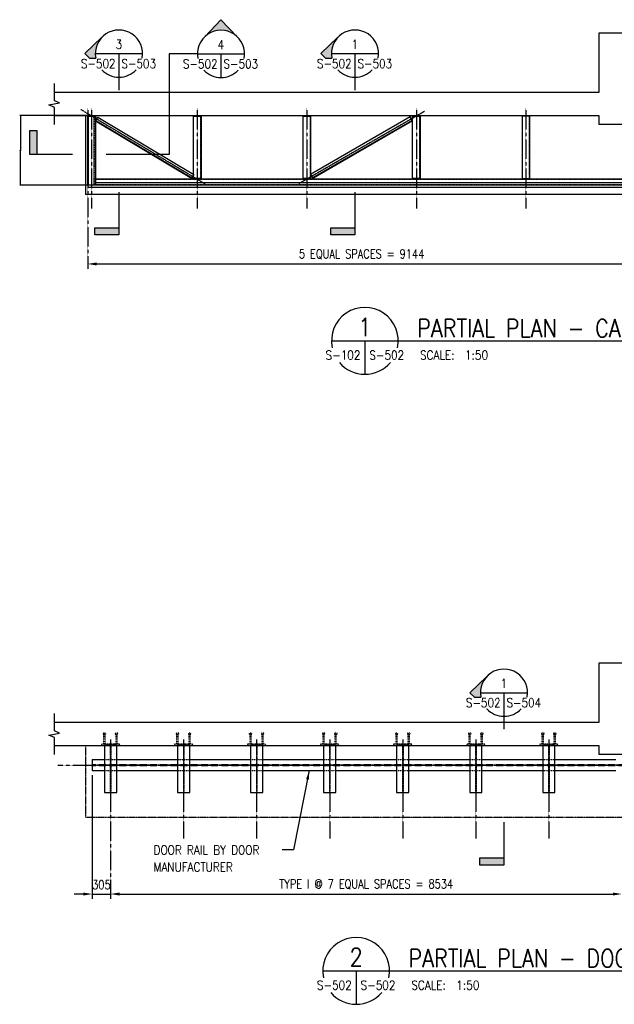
# Model space of a CAD drawing. Header units: millimetres. Extents: x -725 to 30743, y -1618 to 16404.
# Tile 1 of 3: x -725 to 9200, y -1618 to 14808. Entities that reach past the tile are written whole.
import ezdxf
from ezdxf.enums import TextEntityAlignment as Align

# ---------------------------------------------------------------- set-up
doc = ezdxf.new("R2010")
doc.units = ezdxf.units.MM
for name, pattern in [('CENTER2', [1.125, 0.75, -0.125, 0.125, -0.125]), ('DASHED', [0.75, 0.5, -0.25]), ('HIDDEN', [0.375, 0.25, -0.125]), ('HIDDEN2', [0.1875, 0.125, -0.0625]), ('HIDDEN4', [0.09375, 0.0625, -0.03125])]:
    doc.linetypes.add(name, pattern=pattern)
for name, color, linetype in [('S-ANNO-CNTR', 1, 'CENTER2'), ('S-ANNO-DIMS', 2, 'Continuous'), ('S-ANNO-PATT', 1, 'Continuous'), ('S-ANNO-SYMB', 4, 'Continuous'), ('S-ANNO-SYMB_5', 5, 'Continuous'), ('S-ANNO-TEXT', 3, 'Continuous'), ('S-ANNO-TEXT_14', 14, 'Continuous'), ('S-DETL-MBND', 1, 'Continuous'), ('S-DETL-MBND-HIDE', 1, 'HIDDEN2'), ('S-DETL-MBND2', 2, 'Continuous'), ('S-DETL-STLS', 3, 'Continuous'), ('S-ROOF-PCST-PRIM', 1, 'Continuous'), ('S-ROOF-WALL-CONC', 1, 'Continuous'), ('S-WALL-CONC', 1, 'Continuous')]:
    doc.layers.add(name, color=color, linetype=linetype)
doc.styles.add('ROMANS', font='ROMANS.shx', dxfattribs={"width": 0.8})
doc.styles.add('Text', font='romans.shx', dxfattribs={"width": 0.8, "height": 3})
doc.dimstyles.get("Standard").update_dxf_attribs({"dimtxt": 0.125, "dimasz": 0.125, "dimexe": 0.18, "dimexo": 0.0625, "dimgap": 0.125, "dimtad": 0, "dimtih": 1, "dimtoh": 1, "dimdec": 4, "dimzin": 0, "dimdsep": 46, "dimtxsty": 'Text', "dimcen": 0.125, "dimclrt": 2, "dimadec": 0, "dimazin": 0, "dimtfac": 1, "dimtdec": 4, "dimtofl": 0, "dimtmove": 0, "dimatfit": 3, "dimfxl": 0.18, "dimtolj": 1, "dimtzin": 0, "dimarcsym": 0})

# ---------------------------------------------------------------- blocks, each defined once
blk = doc.blocks.new('FLAG')
at = {"layer": 'S-ANNO-PATT'}
blk.add_hatch(color=256, dxfattribs=at).paths.add_polyline_path([(-11.91, 8.03), (-14.29, 8.03), (-14.29, 0), (-11.91, 0)])
at = {"layer": 'S-ANNO-SYMB'}
blk.add_lwpolyline([(0, 0), (-14.29, 0), (-14.29, 8.03), (-11.91, 8.03), (-11.91, 0)], dxfattribs=at)
blk = doc.blocks.new('*D55')
at = {"color": 0, "lineweight": -2, "transparency": 16777216}
for p, q in [((473, 13212), (-723, 13212)), ((-714, 13206), (-714, 12637)), ((-714, 12052), (-714, 12621)), ((407, 12046), (-723, 12046))]:
    blk.add_line(p, q, dxfattribs=at)
at = {"color": 0, "transparency": 16777216}
for points in [[(-715, 13206), (-713, 13206), (-714, 13212)], [(-715, 12052), (-713, 12052), (-714, 12046)]]:
    blk.add_solid(points, dxfattribs=at)
at = {"layer": 'Defpoints', "color": 0, "transparency": 16777216}
for p in [(-714, 13212), (476, 13212), (410, 12046)]:
    blk.add_point(p, dxfattribs=at)
at = {"color": 3, "transparency": 16777216, "insert": (-714, 12629), "char_height": 3, "attachment_point": 5, "style": 'Text'}
blk.add_mtext('\\A1;1165.9993', dxfattribs=at)

msp = doc.modelspace()

# ---------------------------------------------------------------- hatches: boundary and pattern name
at = {"layer": 'S-ANNO-PATT'}
for points in [[(2362.62325, 14522.64061), (2634.6218, 14808.25268), (2906.62035, 14522.64061, 0.4006164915)], [(646.01581, 14514.10584), (360.40374, 14242.10729), (438.28762, 14167.9357), (544.09394, 14167.9357, -0.2424599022)], [(4586.37922, 14514.10584), (4300.76716, 14242.10729), (4378.65103, 14167.9357), (4484.45736, 14167.9357, -0.2424599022)], [(7073.32813, 3852.76176), (6787.71606, 3580.76322), (6865.59994, 3506.59163), (6971.40626, 3506.59163, -0.2424599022)]]:
    msp.add_hatch(color=256, dxfattribs=at).paths.add_polyline_path(points)

# ---------------------------------------------------------------- linework, layer by layer
at = {"layer": 'S-ANNO-CNTR', "ltscale": 5}
for p, q in [((296.37914, 13311.16514), (2370.50437, 12069.18449)), ((409.77289, 13333.59968), (409.77289, 10653.72093)), ((476.27289, 13333.59968), (476.27289, 11657.85609)), ((2238.57289, 13333.59968), (2238.57289, 11657.85609)), ((4067.37289, 13333.59968), (4067.37289, 11657.85609)), ((5896.17289, 13333.59968), (5896.17289, 11657.85609)), ((7724.97289, 13333.59968), (7724.97289, 11657.85609)), ((791.77289, 2799.90603), (791.77289, 142.37655)), ((2010.91574, 2799.90618), (2010.91574, 1146.5117)), ((3230.0586, 2799.90634), (3230.0586, 1146.5117)), ((4449.20146, 2799.90649), (4449.20146, 1146.5117)), ((5668.34432, 2799.90664), (5668.34432, 1146.5117)), ((6887.48717, 2799.9068), (6887.48717, 1146.5117)), ((8106.63003, 2799.90695), (8106.63003, 1146.5117)), ((-86.52323, 2373.83965), (17852.235, 2373.83965))]:
    msp.add_line(p, q, dxfattribs=at)
at = {"layer": 'S-ANNO-CNTR'}
msp.add_line((6029.56764, 13277.09206), (3934.08276, 12071.49904), dxfattribs=at)
at = {"layer": 'S-ANNO-DIMS', "color": 2}
for p, q in [((559.77289, 10733.22093), (9403.77289, 10733.22093)), ((486.77289, 2202.33965), (486.77289, 142.37655)), ((336.77289, 221.87655), (186.77289, 221.87655)), ((486.77289, 221.87655), (791.77289, 221.87655)), ((941.77289, 221.87655), (1091.77289, 221.87655)), ((941.77289, 221.87655), (9175.77289, 221.87655))]:
    msp.add_line(p, q, dxfattribs=at)
for points in [[(559.77289, 10758.22093), (559.77289, 10708.22093), (409.77289, 10733.22093)], [(336.77289, 246.87655), (336.77289, 196.87655), (486.77289, 221.87655)], [(941.77289, 246.87655), (941.77289, 196.87655), (791.77289, 221.87655)], [(941.77289, 246.87655), (941.77289, 196.87655), (791.77289, 221.87655)], [(9175.77289, 246.87655), (9175.77289, 196.87655), (9325.77289, 221.87655)]]:
    msp.add_solid(points, dxfattribs=at)
at = {"layer": 'S-ANNO-SYMB'}
for p, q in [((2362.62325, 14522.64061), (2634.6218, 14808.25268)), ((2906.62035, 14522.64061), (2634.6218, 14808.25268)), ((537.04871, 14242.10729), (1324.96576, 14242.10729)), ((931.00724, 14242.10729), (931.00724, 13848.14876)), ((2240.66327, 14237.64919), (3028.58033, 14237.64919)), ((2634.6218, 14237.64919), (2634.6218, 13843.69066)), ((4477.41212, 14242.10729), (5265.32918, 14242.10729)), ((4871.37065, 14242.10729), (4871.37065, 13848.14876)), ((646.01581, 13970.10874), (643.70382, 13972.31053)), ((4586.37922, 13970.10874), (4584.06723, 13972.31053)), ((931.00724, 13848.14876), (931.00724, 13633.98172)), ((4871.37065, 13848.14876), (4871.37065, 13633.98172)), ((6964.36102, 3580.76322), (7752.27808, 3580.76322)), ((7358.31955, 3580.76322), (7358.31955, 3186.80469)), ((7073.32813, 3308.76467), (7071.01614, 3310.96646)), ((7358.31955, 3186.80469), (7358.31955, 2972.63764))]:
    msp.add_line(p, q, dxfattribs=at)
for points in [[(646.01581, 14514.10584), (360.40374, 14242.10729), (438.28762, 14167.9357), (544.09394, 14167.9357)], [(4586.37922, 14514.10584), (4300.76716, 14242.10729), (4378.65103, 14167.9357), (4484.45736, 14167.9357)], [(2240.66327, 14237.64919), (1769.47529, 14237.64919), (1769.47529, 12559.24095), (719.40502, 12559.24095)], [(7073.32813, 3852.76176), (6787.71606, 3580.76322), (6865.59994, 3506.59163), (6971.40626, 3506.59163)]]:
    msp.add_lwpolyline(points, dxfattribs=at)
for centre, start, end in [((931.00724, 14242.10729), 349.148008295, 190.851991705), ((2634.6218, 14237.64919), 349.148008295, 190.851991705), ((4871.37065, 14242.10729), 349.148008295, 190.851991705), ((931.00724, 14242.10729), 223.222665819, 316.777334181), ((2634.6218, 14237.64919), 223.222665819, 316.777334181), ((4871.37065, 14242.10729), 223.222665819, 316.777334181), ((7358.31955, 3580.76322), 349.148008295, 190.851991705), ((7358.31955, 3580.76322), 223.222665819, 316.777334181)]:
    msp.add_arc(centre, 393.95853, start, end, dxfattribs=at)
at = {"layer": 'S-ANNO-SYMB_5'}
for p, q in [((4479.91835, 9450.70667), (5909.19886, 9450.70667)), ((5036.87841, 9450.70667), (5036.87841, 8893.74661)), ((5909.19886, 9450.70667), (14709.21067, 9450.70667)), ((4334.85149, -1060.63772), (5764.132, -1060.63772)), ((4891.81155, -1060.63772), (4891.81155, -1617.59778)), ((5764.132, -1060.63772), (14866.93019, -1060.63772))]:
    msp.add_line(p, q, dxfattribs=at)
for centre, start, end in [((5036.87841, 9450.70667), 348.165227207, 191.834772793), ((5036.87841, 9450.70667), 220.095577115, 319.904422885), ((4891.81155, -1060.63772), 348.165227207, 191.834772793), ((4891.81155, -1060.63772), 220.095577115, 319.904422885)]:
    msp.add_arc(centre, 556.96006, start, end, dxfattribs=at)
at = {"layer": 'S-DETL-MBND'}
for p, q in [((371.77289, 13212.18399), (371.77289, 11894.18471)), ((542.77289, 13119.33348), (581.81689, 13184.53752)), ((581.81689, 13184.53752), (2179.77651, 12227.68356)), ((5794.7328, 13185.82505), (4127.54776, 12226.64531)), ((5832.63289, 13119.94954), (5794.7328, 13185.82505)), ((2179.77651, 12227.68356), (2140.73251, 12162.47953)), ((4127.54776, 12226.64531), (4165.44784, 12160.7698)), ((18697.77289, 12008.18471), (409.77289, 12008.18471)), ((18735.77289, 11894.18471), (371.77289, 11894.18471))]:
    msp.add_line(p, q, dxfattribs=at)
at = {"layer": 'S-DETL-MBND-HIDE'}
for p, q in [((511.77289, 13199.48732), (511.77289, 12046.18471)), ((2292.61289, 13199.48684), (2292.61289, 12160.88471)), ((4121.41289, 13199.48634), (4121.41289, 12160.88471)), ((5950.21289, 13199.48585), (5950.21289, 12160.88471)), ((18564.77289, 12140.68471), (542.77289, 12140.68471)), ((18564.77289, 12053.68471), (542.77289, 12053.68471)), ((787.32789, 2700.83968), (787.32789, 1915.83972)), ((796.21789, 2700.83969), (796.21789, 1915.83972)), ((2006.47074, 2700.83968), (2006.47074, 1915.83972)), ((2015.36074, 2700.83969), (2015.36074, 1915.83972)), ((3225.6136, 2700.83968), (3225.6136, 1915.83972)), ((3234.5036, 2700.83969), (3234.5036, 1915.83972)), ((4444.75646, 2700.83968), (4444.75646, 1915.83972)), ((4453.64646, 2700.83969), (4453.64646, 1915.83972)), ((5663.89932, 2700.83968), (5663.89932, 1915.83972)), ((5672.78932, 2700.83969), (5672.78932, 1915.83972)), ((6883.04217, 2700.83968), (6883.04217, 1915.83972)), ((6891.93217, 2700.83969), (6891.93217, 1915.83972)), ((8102.18503, 2700.83968), (8102.18503, 1915.83972)), ((8111.07503, 2700.83969), (8111.07503, 1915.83972))]:
    msp.add_line(p, q, dxfattribs=at)
at = {"layer": 'S-DETL-MBND-HIDE', "linetype": 'HIDDEN'}
msp.add_line((533.27289, 13199.48731), (533.27289, 12046.18471), dxfattribs=at)
at = {"layer": 'S-DETL-MBND-HIDE', "linetype": 'HIDDEN4'}
for p, q in [((681.24789, 2719.83972), (681.24789, 2887.83972)), ((700.29789, 2719.83972), (700.29789, 2887.83972)), ((883.24789, 2719.83972), (883.24789, 2887.83972)), ((902.29789, 2719.83972), (902.29789, 2887.83972)), ((1900.39074, 2719.83972), (1900.39074, 2887.83972)), ((1919.44074, 2719.83972), (1919.44074, 2887.83972)), ((2102.39074, 2719.83972), (2102.39074, 2887.83972)), ((2121.44074, 2719.83972), (2121.44074, 2887.83972)), ((3119.5336, 2719.83972), (3119.5336, 2887.83972)), ((3138.5836, 2719.83972), (3138.5836, 2887.83972)), ((3321.5336, 2719.83972), (3321.5336, 2887.83972)), ((3340.5836, 2719.83972), (3340.5836, 2887.83972)), ((4338.67646, 2719.83972), (4338.67646, 2887.83972)), ((4357.72646, 2719.83972), (4357.72646, 2887.83972)), ((4540.67646, 2719.83972), (4540.67646, 2887.83972)), ((4559.72646, 2719.83972), (4559.72646, 2887.83972)), ((5557.81932, 2719.83972), (5557.81932, 2887.83972)), ((5576.86932, 2719.83972), (5576.86932, 2887.83972)), ((5759.81932, 2719.83972), (5759.81932, 2887.83972)), ((5778.86932, 2719.83972), (5778.86932, 2887.83972)), ((6776.96217, 2719.83972), (6776.96217, 2887.83972)), ((6796.01217, 2719.83972), (6796.01217, 2887.83972)), ((6978.96217, 2719.83972), (6978.96217, 2887.83972)), ((6998.01217, 2719.83972), (6998.01217, 2887.83972)), ((7996.10503, 2719.83972), (7996.10503, 2887.83972)), ((8015.15503, 2719.83972), (8015.15503, 2887.83972)), ((8198.10503, 2719.83972), (8198.10503, 2887.83972)), ((8217.15503, 2719.83972), (8217.15503, 2887.83972)), ((689.77289, 2465.83965), (893.77289, 2465.83965)), ((1908.91574, 2465.83965), (2112.91574, 2465.83965)), ((3128.0586, 2465.83965), (3332.0586, 2465.83965)), ((4347.20146, 2465.83965), (4551.20146, 2465.83965)), ((5566.34432, 2465.83965), (5770.34432, 2465.83965)), ((6785.48717, 2465.83965), (6989.48717, 2465.83965)), ((8004.63003, 2465.83965), (8208.63003, 2465.83965)), ((689.77289, 2281.83965), (893.77289, 2281.83965)), ((1908.91574, 2281.83965), (2112.91574, 2281.83965)), ((3128.0586, 2281.83965), (3332.0586, 2281.83965)), ((4347.20146, 2281.83965), (4551.20146, 2281.83965)), ((5566.34432, 2281.83965), (5770.34432, 2281.83965)), ((6785.48717, 2281.83965), (6989.48717, 2281.83965)), ((8004.63003, 2281.83965), (8208.63003, 2281.83965))]:
    msp.add_line(p, q, dxfattribs=at)
at = {"layer": 'S-DETL-MBND-HIDE', "linetype": 'DASHED', "ltscale": 10}
for p in [(371.77274, 2700.83964), (18735.77289, 1496.84032)]:
    msp.add_line(p, (371.77289, 1496.84032), dxfattribs=at)
at = {"layer": 'S-DETL-MBND-HIDE', "ltscale": 10}
for p, q in [((486.77289, 2383.33965), (17707.76547, 2383.33965)), ((486.77289, 2364.33965), (17707.76547, 2364.33965))]:
    msp.add_line(p, q, dxfattribs=at)
at = {"layer": 'S-DETL-MBND-HIDE'}
msp.add_lwpolyline([(7779.01289, 13199.48535), (7779.01289, 12160.88471)], dxfattribs=at)
at = {"layer": 'S-DETL-MBND-HIDE', "linetype": 'HIDDEN4'}
for points in [[(669.24789, 2906.83972), (669.24789, 2887.83972), (712.29789, 2887.83972), (712.29789, 2906.83972)], [(871.24789, 2906.83972), (871.24789, 2887.83972), (914.29789, 2887.83972), (914.29789, 2906.83972)], [(1888.39074, 2906.83972), (1888.39074, 2887.83972), (1931.44074, 2887.83972), (1931.44074, 2906.83972)], [(2090.39074, 2906.83972), (2090.39074, 2887.83972), (2133.44074, 2887.83972), (2133.44074, 2906.83972)], [(3107.5336, 2906.83972), (3107.5336, 2887.83972), (3150.5836, 2887.83972), (3150.5836, 2906.83972)], [(3309.5336, 2906.83972), (3309.5336, 2887.83972), (3352.5836, 2887.83972), (3352.5836, 2906.83972)], [(4326.67646, 2906.83972), (4326.67646, 2887.83972), (4369.72646, 2887.83972), (4369.72646, 2906.83972)], [(4528.67646, 2906.83972), (4528.67646, 2887.83972), (4571.72646, 2887.83972), (4571.72646, 2906.83972)], [(5545.81932, 2906.83972), (5545.81932, 2887.83972), (5588.86932, 2887.83972), (5588.86932, 2906.83972)], [(5747.81932, 2906.83972), (5747.81932, 2887.83972), (5790.86932, 2887.83972), (5790.86932, 2906.83972)], [(6764.96217, 2906.83972), (6764.96217, 2887.83972), (6808.01217, 2887.83972), (6808.01217, 2906.83972)], [(6966.96217, 2906.83972), (6966.96217, 2887.83972), (7010.01217, 2887.83972), (7010.01217, 2906.83972)], [(7984.10503, 2906.83972), (7984.10503, 2887.83972), (8027.15503, 2887.83972), (8027.15503, 2906.83972)], [(8186.10503, 2906.83972), (8186.10503, 2887.83972), (8229.15503, 2887.83972), (8229.15503, 2906.83972)]]:
    msp.add_lwpolyline(points, close=True, dxfattribs=at)
at = {"layer": 'S-DETL-MBND-HIDE', "linetype": 'HIDDEN2'}
for points in [[(639.77289, 2700.83972), (943.77289, 2700.83972), (943.77289, 2719.83972), (639.77289, 2719.83972)], [(1858.91574, 2700.83972), (2162.91574, 2700.83972), (2162.91574, 2719.83972), (1858.91574, 2719.83972)], [(3078.0586, 2700.83972), (3382.0586, 2700.83972), (3382.0586, 2719.83972), (3078.0586, 2719.83972)], [(4297.20146, 2700.83972), (4601.20146, 2700.83972), (4601.20146, 2719.83972), (4297.20146, 2719.83972)], [(5516.34432, 2700.83972), (5820.34432, 2700.83972), (5820.34432, 2719.83972), (5516.34432, 2719.83972)], [(6735.48717, 2700.83972), (7039.48717, 2700.83972), (7039.48717, 2719.83972), (6735.48717, 2719.83972)], [(7954.63003, 2700.83972), (8258.63003, 2700.83972), (8258.63003, 2719.83972), (7954.63003, 2719.83972)]]:
    msp.add_lwpolyline(points, close=True, dxfattribs=at)
at = {"layer": 'S-DETL-MBND2'}
for p, q in [((542.77289, 13119.33348), (2140.73251, 12162.47953)), ((547.65339, 13127.48399), (2145.61301, 12170.63003)), ((5827.89538, 13128.18398), (4160.71033, 12169.00424)), ((5832.63289, 13119.94954), (4165.44784, 12160.7698)), ((18564.77289, 12148.18471), (542.77289, 12148.18471)), ((486.77289, 2465.83965), (486.77289, 2281.83965)), ((486.77289, 2465.83965), (689.77289, 2465.83965)), ((893.77289, 2465.83965), (1908.91574, 2465.83965)), ((2112.91574, 2465.83965), (3128.0586, 2465.83965)), ((3332.0586, 2465.83965), (4347.20146, 2465.83965)), ((4551.20146, 2465.83965), (5566.34432, 2465.83965)), ((5770.34432, 2465.83965), (6785.48717, 2465.83965)), ((6989.48717, 2465.83965), (8004.63003, 2465.83965)), ((8208.63003, 2465.83965), (9223.77289, 2465.83965)), ((486.77289, 2281.83965), (689.77289, 2281.83965)), ((893.77289, 2281.83965), (1908.91574, 2281.83965)), ((2112.91574, 2281.83965), (3128.0586, 2281.83965)), ((3332.0586, 2281.83965), (4347.20146, 2281.83965)), ((4551.20146, 2281.83965), (5566.34432, 2281.83965)), ((5770.34432, 2281.83965), (6785.48717, 2281.83965)), ((6989.48717, 2281.83965), (8004.63003, 2281.83965)), ((8208.63003, 2281.83965), (9223.77289, 2281.83965))]:
    msp.add_line(p, q, dxfattribs=at)
for points in [[(2175.03289, 12160.88471), (2175.03289, 13199.48687), (2302.11289, 13199.48683), (2302.11289, 12160.88471)], [(4130.91289, 12160.88471), (4003.83289, 12160.88471), (4003.83289, 13199.48637), (4130.91289, 13199.48634), (4130.91289, 12160.88471)], [(5959.71289, 12160.88471), (5832.63289, 12160.88471), (5832.63289, 13199.48588), (5959.71289, 13199.48584), (5959.71289, 12160.88471)], [(7788.51289, 12160.88471), (7788.51289, 13199.48535), (7661.43289, 13199.48538), (7661.43289, 13049.48538), (7661.43289, 12160.88471)]]:
    msp.add_lwpolyline(points, close=True, dxfattribs=at)
at = {"layer": 'S-DETL-STLS'}
for p, q in [((415.77289, 13199.48734), (415.77289, 12046.18471)), ((18697.77289, 12046.18471), (409.77289, 12046.18471)), ((18564.77289, 12086.38471), (542.77289, 12086.38471))]:
    msp.add_line(p, q, dxfattribs=at)
msp.add_lwpolyline([(409.77289, 12046.18471), (409.77289, 13199.48734), (542.77289, 13199.48731), (542.77289, 12046.18471)], dxfattribs=at)
at = {"layer": 'S-DETL-STLS', "color": 3, "linetype": 'Continuous'}
for points in [[(893.77289, 1915.83972), (893.77289, 2700.8397), (689.77289, 2700.83967), (689.77289, 1915.83972), (893.77289, 1915.83972)], [(2112.91574, 1915.83972), (2112.91574, 2700.8397), (1908.91574, 2700.83967), (1908.91574, 1915.83972), (2112.91574, 1915.83972)], [(3332.0586, 1915.83972), (3332.0586, 2700.8397), (3128.0586, 2700.83967), (3128.0586, 1915.83972), (3332.0586, 1915.83972)], [(4551.20146, 1915.83972), (4551.20146, 2700.8397), (4347.20146, 2700.83967), (4347.20146, 1915.83972), (4551.20146, 1915.83972)], [(5770.34432, 1915.83972), (5770.34432, 2700.8397), (5566.34432, 2700.83967), (5566.34432, 1915.83972), (5770.34432, 1915.83972)], [(6989.48717, 1915.83972), (6989.48717, 2700.8397), (6785.48717, 2700.83967), (6785.48717, 1915.83972), (6989.48717, 1915.83972)], [(8208.63003, 1915.83972), (8208.63003, 2700.8397), (8004.63003, 2700.83967), (8004.63003, 1915.83972), (8208.63003, 1915.83972)]]:
    msp.add_lwpolyline(points, close=True, dxfattribs=at)
at = {"layer": 'S-ROOF-PCST-PRIM'}
for points in [[(-146.08255, 13060.18212), (-146.08255, 13344.8811), (-239.10013, 13386.29519), (-61.10676, 13418.66853), (-146.08255, 13456.50219), (-146.08255, 13744.78169)], [(-146.08255, 2548.83773), (-146.08255, 2833.53671), (-239.10013, 2874.9508), (-61.10676, 2907.32415), (-146.08255, 2945.1578), (-146.08255, 3233.43731)]]:
    msp.add_lwpolyline(points, dxfattribs=at)
at = {"layer": 'S-ROOF-WALL-CONC'}
for p, q in [((8943.7733, 14586.18504), (8943.77282, 13592.78034)), ((17783.76568, 14585.27426), (8943.7733, 14586.18504)), ((8943.77289, 13212.18504), (8943.77289, 13062.18504)), ((10163.77289, 13062.18471), (8943.77289, 13062.18504)), ((8943.7733, 4074.84065), (8943.77282, 3081.43595)), ((17783.76568, 4073.92988), (8943.7733, 4074.84065)), ((10163.77289, 2550.84032), (8943.77289, 2550.84065))]:
    msp.add_line(p, q, dxfattribs=at)
at = {"layer": 'S-WALL-CONC'}
msp.add_line((8943.77289, 2700.84065), (8943.77289, 2550.84065), dxfattribs=at)
for points in [[(8943.77284, 13592.78034), (-146.08255, 13592.77919)], [(-146.08255, 13212.18396), (8943.77289, 13212.18504)], [(8943.77284, 3081.43595), (-146.08255, 3081.43481)], [(-146.08255, 2700.83957), (8943.77289, 2700.84065)]]:
    msp.add_lwpolyline(points, dxfattribs=at)

# ---------------------------------------------------------------- block references
at = {"layer": 'S-ANNO-DIMS', "xscale": 50, "yscale": 50, "zscale": 50}
msp.add_blockref('FLAG', (157.98275, 12559.24095), dxfattribs=at)
at = {"layer": 'S-ANNO-DIMS', "xscale": 50, "yscale": 50, "zscale": 50, "rotation": 90}
for p in [(931.00724, 11931.00754), (4871.37065, 11931.00754), (7358.31955, 1419.66346)]:
    msp.add_blockref('FLAG', p, dxfattribs=at)

# ---------------------------------------------------------------- texts
at = {"layer": 'S-ANNO-DIMS', "color": 3, "char_height": 150, "attachment_point": 5, "style": 'ROMANS'}
for s, insert in [('\\A1;5 EQUAL SPACES = 9144', (4981.77289, 10894.86379)), ('\\A1;305', (639.27289, 376.37655)), ('TYPE I @ 7 EQUAL SPACES = 8534', (5058.77289, 383.51941))]:
    msp.add_mtext(s, dxfattribs=dict(at, insert=insert))
at = {"layer": 'S-ANNO-TEXT', "style": 'ROMANS', "width": 0.85}
for s, p in [('3', (930.35059, 14322.0584)), ('4', (2633.96515, 14317.6003)), ('1', (4870.714, 14322.0584)), ('1', (7357.6629, 3660.71433))]:
    msp.add_text(s, height=150, dxfattribs=at).set_placement(p, align=Align.CENTER)
for s, height, p in [('S-502', 150, (874.75724, 14000.17229)), ('S-502', 150, (2578.3718, 13995.71419)), ('S-502', 150, (4815.12065, 14000.17229)), ('S-102', 150.394797, (4962.41132, 9137.34501)), ('S-502', 150, (7302.06955, 3338.82822)), ('S-502', 150.394797, (4817.34446, -1373.99937))]:
    msp.add_text(s, height=height, dxfattribs=at).set_placement(p, align=Align.RIGHT)
for s, height, p in [('S-503', 150, (971.97579, 14000.17229)), ('S-503', 150, (2675.59036, 13995.71419)), ('S-503', 150, (4912.3392, 14000.17229)), ('S-502', 150.394797, (5111.3455, 9137.34501)), ('SCALE:  1:50', 150.394797, (5957.59978, 9137.34501)), ('S-504', 150, (7399.2881, 3338.82822)), ('DOOR RAIL BY DOOR', 150, (1509.92632, 881.11954)), ('MANUFACTURER', 150, (1509.92632, 598.03021)), ('S-502', 150.394797, (4966.27864, -1373.99937)), ('SCALE:  1:50', 150.394797, (5812.53292, -1373.99937))]:
    msp.add_text(s, height=height, dxfattribs=at).set_placement(p)
at = {"layer": 'S-ANNO-TEXT_14', "style": 'ROMANS', "width": 0.85}
for s, p in [('1', (5036.87841, 9530.29058)), ('2', (4891.81155, -981.0538))]:
    msp.add_text(s, height=300.78959, dxfattribs=at).set_placement(p, align=Align.CENTER)
for s, p in [('PARTIAL PLAN - CANOPY SUPPORT FRAMES', (5909.19886, 9510.71292)), ('PARTIAL PLAN - DOOR RAIL SUPPORT BEAMS', (5764.132, -1000.63147))]:
    msp.add_text(s, height=300.789594, dxfattribs=at).set_placement(p)

# ---------------------------------------------------------------- dimensions: what is measured, and where the dimension line sits
dim = msp.add_linear_dim(base=(-714.06511, 13212.18403), p1=(409.77289, 12046.18471), p2=(476.27289, 13212.18403), angle=90, dimstyle='Standard', override={"dimscale": 50, "dimtxt": 3, "dimtoh": 1, "dimzin": 3, "dimclrt": 3})
dim.commit()
dim.dimension.update_dxf_attribs({"geometry": '*D55', "text_midpoint": (-714.06511, 12629.18437)})

# ---------------------------------------------------------------- leaders
at = {"layer": 'S-ANNO-DIMS'}
msp.add_leader([(4108.65681, 2281.83965), (3842.87467, 959.46), (3656.70166, 959.46)], dimstyle='Standard', override={"dimscale": 50, "dimtxt": 3, "dimasz": 3, "dimgap": 1.59, "dimzin": 3, "dimclrt": 3}, dxfattribs=at)

doc.saveas('drawing.dxf')
